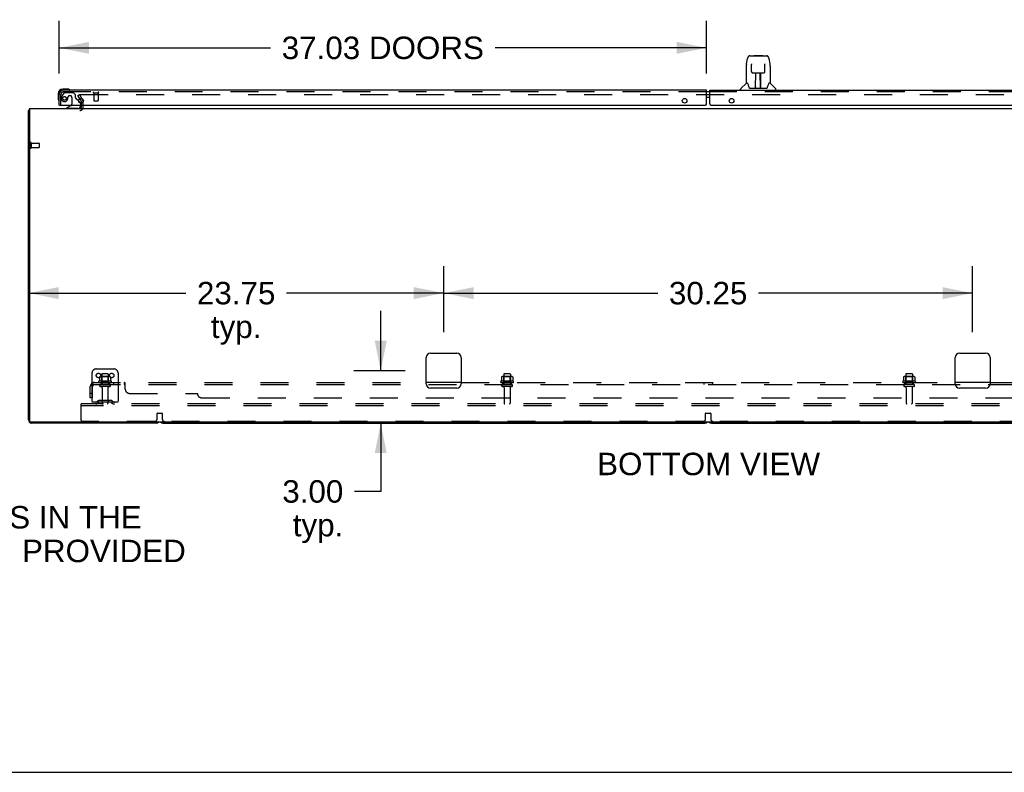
# Model space of a CAD drawing. Header units: inches. Extents: x 0 to 291, y 0 to 188.
# Tile 2 of 26: x 60 to 116, y 0 to 43. Entities that reach past the tile are written whole.
import ezdxf

# ---------------------------------------------------------------- set-up
doc = ezdxf.new("R2010")
doc.units = ezdxf.units.IN
doc.header["$LTSCALE"] = 16.01262
doc.header["$MEASUREMENT"] = 0
doc.linetypes.add('HIDDEN', pattern=[0.2, 0.1, -0.1])
doc.layers.get('0').update_dxf_attribs({"linetype": 'CONTINUOUS'})
for name, color, linetype in [('DEFAULT_2', 8, 'HIDDEN'), ('DIMENSIONS', 7, 'CONTINUOUS'), ('MASTER_DOOR_ASSEMBLY', 7, 'CONTINUOUS'), ('SLAVE_DOOR_ASSEMBLY', 7, 'CONTINUOUS'), ('SUBPANEL', 7, 'CONTINUOUS')]:
    doc.layers.add(name, color=color, linetype=linetype)
doc.styles.get("Standard").update_dxf_attribs({"font": 'arial.ttf'})
doc.dimstyles.new('DIMSTYLE_1', dxfattribs={"dimtxt": 1.284435, "dimasz": 1.71258, "dimexe": 0.09, "dimexo": 0.07, "dimgap": 0.0375, "dimtad": 0, "dimtih": 1, "dimtoh": 1, "dimzin": 4, "dimdsep": 46, "dimtxsty": 'Standard', "dimblk": '_FILLED', "dimblk1": '_FILLED', "dimblk2": '_FILLED', "dimcen": 0.09, "dimadec": 3, "dimazin": 1, "dimtfac": 1, "dimtdec": 3, "dimtofl": 0, "dimtmove": 0, "dimatfit": 3, "dimldrblk": '_FILLED', "dimfxl": 0, "dimtolj": 1, "dimtzin": 4, "dimarcsym": 0})

# ---------------------------------------------------------------- blocks, each defined once
blk = doc.blocks.new('_FILLED')
at = {"color": 0, "linetype": 'ByBlock'}
blk.add_solid([(0, 0), (-1, 0.2), (-1, -0.2)], dxfattribs=at)
blk = doc.blocks.new('*D6')
at = {"layer": 'DIMENSIONS', "color": 2, "linetype": 'Continuous'}
for p, q in [((62.113, 39.99), (62.113, 43)), ((99.144, 39.99), (99.144, 43)), ((62.113, 41.459), (74.208, 41.459)), ((99.144, 41.459), (87.048, 41.459))]:
    blk.add_line(p, q, dxfattribs=at)
at = {"layer": 'DIMENSIONS', "color": 2, "linetype": 'Continuous', "xscale": 1.7125797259, "yscale": 1.7125797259, "zscale": 1.7125797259, "rotation": 180}
blk.add_blockref('_FILLED', (62.113, 41.459), dxfattribs=at)
at = {"layer": 'DIMENSIONS', "color": 2, "linetype": 'Continuous', "xscale": 1.7125797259, "yscale": 1.7125797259, "zscale": 1.7125797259}
blk.add_blockref('_FILLED', (99.144, 41.459), dxfattribs=at)
at = {"layer": 'DIMENSIONS', "color": 2, "linetype": 'Continuous', "insert": (80.628, 42.101), "char_height": 1.28443, "width": 11.55514, "attachment_point": 2, "line_spacing_factor": 0.9}
blk.add_mtext('37.03 DOORS', dxfattribs=at)
blk = doc.blocks.new('*D23')
at = {"layer": 'DIMENSIONS', "color": 2, "linetype": 'Continuous'}
for p, q in [((80.508, 22.98), (80.508, 26.405)), ((81.914, 22.98), (78.967, 22.98)), ((68.872, 19.98), (82.049, 19.98)), ((80.508, 19.98), (80.508, 16.074)), ((80.508, 16.074), (79.009, 16.074))]:
    blk.add_line(p, q, dxfattribs=at)
at = {"layer": 'DIMENSIONS', "color": 2, "linetype": 'Continuous', "xscale": 1.7125797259, "yscale": 1.7125797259, "zscale": 1.7125797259}
for p, rotation in [((80.508, 22.98), 270), ((80.508, 19.98), 90)]:
    blk.add_blockref('_FILLED', p, dxfattribs=dict(at, rotation=rotation))
at = {"layer": 'DIMENSIONS', "color": 2, "linetype": 'Continuous', "insert": (78.367, 16.716), "char_height": 1.2844, "width": 3.49042, "attachment_point": 3, "line_spacing_factor": 0.9}
blk.add_mtext('3.00\\Ptyp.', dxfattribs=at)
blk = doc.blocks.new('*D24')
at = {"layer": 'DIMENSIONS', "color": 2, "linetype": 'Continuous'}
for p, q in [((84.113, 25.179), (84.113, 28.964)), ((114.363, 25.179), (114.363, 28.964)), ((84.113, 27.423), (96.351, 27.423)), ((114.363, 27.423), (102.124, 27.423))]:
    blk.add_line(p, q, dxfattribs=at)
at = {"layer": 'DIMENSIONS', "color": 2, "linetype": 'Continuous', "xscale": 1.7125797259, "yscale": 1.7125797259, "zscale": 1.7125797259, "rotation": 180}
blk.add_blockref('_FILLED', (84.113, 27.423), dxfattribs=at)
at = {"layer": 'DIMENSIONS', "color": 2, "linetype": 'Continuous', "xscale": 1.7125797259, "yscale": 1.7125797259, "zscale": 1.7125797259}
blk.add_blockref('_FILLED', (114.363, 27.423), dxfattribs=at)
at = {"layer": 'DIMENSIONS', "color": 2, "linetype": 'Continuous', "insert": (99.238, 28.065), "char_height": 1.2844, "width": 4.48836, "attachment_point": 2, "line_spacing_factor": 0.9}
blk.add_mtext('30.25', dxfattribs=at)
blk = doc.blocks.new('*D25')
at = {"layer": 'DIMENSIONS', "color": 2, "linetype": 'Continuous'}
for p, q in [((84.113, 25.179), (84.113, 28.964)), ((60.363, 27.423), (69.351, 27.423)), ((84.113, 27.423), (75.124, 27.423))]:
    blk.add_line(p, q, dxfattribs=at)
at = {"layer": 'DIMENSIONS', "color": 2, "linetype": 'Continuous', "xscale": 1.7125797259, "yscale": 1.7125797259, "zscale": 1.7125797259, "rotation": 180}
blk.add_blockref('_FILLED', (60.363, 27.423), dxfattribs=at)
at = {"layer": 'DIMENSIONS', "color": 2, "linetype": 'Continuous', "xscale": 1.7125797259, "yscale": 1.7125797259, "zscale": 1.7125797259}
blk.add_blockref('_FILLED', (84.113, 27.423), dxfattribs=at)
at = {"layer": 'DIMENSIONS', "color": 2, "linetype": 'Continuous', "insert": (72.238, 28.065), "char_height": 1.2844, "width": 4.48836, "attachment_point": 2, "line_spacing_factor": 0.9}
blk.add_mtext('23.75\\Ptyp.', dxfattribs=at)

msp = doc.modelspace()

# ---------------------------------------------------------------- linework, layer by layer
at = {"color": 3, "linetype": 'Continuous'}
for p, q in [((63.294, 38.548), (63.379, 38.401)), ((63.384, 38.302), (63.384, 38.384)), ((60.363, 20.169), (60.363, 37.876)), ((60.415, 37.98), (60.415, 20.092)), ((60.415, 37.98), (138.061, 37.98)), ((63.384, 38.065), (63.384, 38.184)), ((83.113, 22.23), (83.113, 23.73)), ((83.363, 23.98), (84.863, 23.98)), ((85.113, 23.73), (85.113, 22.23)), ((113.363, 22.23), (113.363, 23.73)), ((113.613, 23.98), (115.113, 23.98)), ((115.363, 23.73), (115.363, 22.23)), ((84.863, 21.98), (83.363, 21.98)), ((115.113, 21.98), (113.613, 21.98)), ((138.001, 20.032), (60.475, 20.032)), ((67.674, 19.98), (60.552, 19.98))]:
    msp.add_line(p, q, dxfattribs=at)
at = {"color": 7, "linetype": 'Continuous'}
for p, q in [((68.052, 19.98), (99.049, 19.98)), ((99.427, 19.98), (130.424, 19.98)), ((0, 0), (291.139, 0))]:
    msp.add_line(p, q, dxfattribs=at)
at = {"color": 3, "linetype": 'Continuous'}
for points in [[(60.38, 37.893), (60.377, 37.891), (60.374, 37.89), (60.372, 37.888), (60.37, 37.887), (60.368, 37.885), (60.366, 37.883), (60.365, 37.882), (60.364, 37.88), (60.363, 37.879), (60.363, 37.877), (60.363, 37.876)], [(60.403, 37.908), (60.401, 37.906), (60.399, 37.904), (60.397, 37.902), (60.394, 37.9), (60.391, 37.899), (60.389, 37.897), (60.386, 37.895), (60.38, 37.893)]]:
    msp.add_lwpolyline(points, dxfattribs=at)
for centre, radius, start, end in [((63.351, 38.384), 0.033, 0, 30), ((60.552, 37.791), 0.189, 136.4873, 141.7194), ((63.299, 38.065), 0.085, 270, 360), ((83.363, 23.73), 0.25, 90, 180), ((84.863, 23.73), 0.25, 0, 90), ((113.613, 23.73), 0.25, 90, 180), ((115.113, 23.73), 0.25, 0, 90), ((83.363, 22.23), 0.25, 180, 270), ((84.863, 22.23), 0.25, 270, 360), ((113.613, 22.23), 0.25, 180, 270), ((115.113, 22.23), 0.25, 270, 360), ((60.552, 20.169), 0.189, 180, 270), ((60.475, 20.092), 0.06, 180, 270), ((67.674, 20.169), 0.189, 270, 313.513)]:
    msp.add_arc(centre, radius, start, end, dxfattribs=at)
at = {"color": 7, "linetype": 'Continuous'}
for centre, start, end in [((68.052, 20.169), 226.5797, 270), ((99.049, 20.169), 270, 313.4203), ((99.427, 20.169), 226.5797, 270)]:
    msp.add_arc(centre, 0.189, start, end, dxfattribs=at)
at = {"layer": 'DEFAULT_2', "color": 8, "linetype": 'HIDDEN'}
for p, q in [((63.183, 38.74), (63.273, 38.792)), ((63.294, 38.548), (63.183, 38.74)), ((63.273, 38.792), (63.469, 38.453)), ((63.319, 38.792), (135.156, 38.792)), ((63.384, 38.184), (63.384, 38.302)), ((63.488, 38.065), (63.488, 38.384)), ((60.467, 36.018), (60.467, 35.734)), ((60.51, 36.018), (60.51, 35.734)), ((60.51, 36), (60.957, 36)), ((60.51, 35.752), (60.957, 35.752)), ((60.967, 35.99), (60.967, 35.762)), ((63.988, 22.834), (63.988, 21.084)), ((64.238, 23.084), (65.238, 23.084)), ((64.419, 22.623), (64.419, 22.405)), ((64.993, 22.645), (64.482, 22.645)), ((64.554, 22.625), (64.534, 22.645)), ((64.55, 22.779), (64.55, 22.184)), ((64.554, 22.329), (64.554, 22.625)), ((64.921, 22.625), (64.554, 22.625)), ((64.895, 22.809), (64.58, 22.809)), ((64.921, 22.625), (64.941, 22.645)), ((64.921, 22.329), (64.921, 22.625)), ((64.925, 22.779), (64.925, 22.184)), ((65.057, 22.623), (65.057, 22.405)), ((65.488, 22.834), (65.488, 21.084)), ((87.419, 22.623), (87.419, 22.405)), ((87.993, 22.645), (87.482, 22.645)), ((87.554, 22.625), (87.534, 22.645)), ((87.55, 22.779), (87.55, 22.184)), ((87.554, 22.329), (87.554, 22.625)), ((87.921, 22.625), (87.554, 22.625)), ((87.895, 22.809), (87.58, 22.809)), ((87.921, 22.625), (87.941, 22.645)), ((87.921, 22.329), (87.921, 22.625)), ((87.925, 22.779), (87.925, 22.184)), ((88.057, 22.623), (88.057, 22.405)), ((110.419, 22.623), (110.419, 22.405)), ((110.993, 22.645), (110.482, 22.645)), ((110.554, 22.625), (110.534, 22.645)), ((110.55, 22.779), (110.55, 22.184)), ((110.921, 22.625), (110.554, 22.625)), ((110.554, 22.329), (110.554, 22.625)), ((110.895, 22.809), (110.58, 22.809)), ((110.921, 22.625), (110.941, 22.645)), ((110.921, 22.329), (110.921, 22.625)), ((110.925, 22.779), (110.925, 22.184)), ((111.057, 22.623), (111.057, 22.405)), ((65.093, 22.379), (64.382, 22.379)), ((64.403, 22.309), (65.072, 22.309)), ((64.995, 22.184), (64.48, 22.184)), ((64.995, 22.074), (64.48, 22.074)), ((64.554, 22.329), (64.534, 22.309)), ((64.921, 22.329), (64.554, 22.329)), ((64.573, 22.011), (64.573, 21.114)), ((64.903, 22.011), (64.903, 21.114)), ((64.921, 22.329), (64.941, 22.309)), ((88.093, 22.379), (87.382, 22.379)), ((87.403, 22.309), (88.072, 22.309)), ((87.995, 22.184), (87.48, 22.184)), ((87.995, 22.074), (87.48, 22.074)), ((87.554, 22.329), (87.534, 22.309)), ((87.921, 22.329), (87.554, 22.329)), ((87.573, 22.011), (87.573, 21.114)), ((87.903, 22.011), (87.903, 21.114)), ((87.921, 22.329), (87.941, 22.309)), ((111.093, 22.379), (110.382, 22.379)), ((110.403, 22.309), (111.072, 22.309)), ((110.995, 22.184), (110.48, 22.184)), ((110.995, 22.074), (110.48, 22.074)), ((110.554, 22.329), (110.534, 22.309)), ((110.921, 22.329), (110.554, 22.329)), ((110.573, 22.011), (110.573, 21.114)), ((110.903, 22.011), (110.903, 21.114)), ((110.921, 22.329), (110.941, 22.309)), ((63.363, 20.98), (63.363, 21.084)), ((135.113, 21.084), (63.363, 21.084)), ((63.363, 20.146), (63.363, 20.98)), ((135.113, 20.98), (63.363, 20.98)), ((65.488, 21.188), (63.988, 21.188)), ((64.33, 21.256), (64.263, 21.207)), ((64.391, 21.172), (64.323, 21.123)), ((65.078, 21.278), (64.397, 21.278)), ((65.078, 21.174), (64.397, 21.174)), ((64.563, 21.278), (64.563, 21.174)), ((64.913, 21.278), (64.913, 21.174)), ((65.084, 21.172), (65.152, 21.123)), ((65.145, 21.256), (65.213, 21.207)), ((67.713, 20.209), (67.713, 20.534)), ((67.733, 20.554), (67.993, 20.554)), ((68.013, 20.534), (68.013, 20.209)), ((99.088, 20.209), (99.088, 20.534)), ((99.108, 20.554), (99.368, 20.554)), ((99.388, 20.534), (99.388, 20.209)), ((67.588, 20.084), (63.425, 20.084)), ((98.963, 20.084), (68.138, 20.084)), ((130.338, 20.084), (99.513, 20.084))]:
    msp.add_line(p, q, dxfattribs=at)
for points in [[(63.299, 38.775), (63.299, 38.777), (63.3, 38.779), (63.3, 38.781), (63.301, 38.782), (63.302, 38.784), (63.303, 38.786), (63.305, 38.787), (63.307, 38.788), (63.308, 38.79), (63.31, 38.791), (63.313, 38.791), (63.315, 38.792), (63.317, 38.792), (63.319, 38.792)], [(63.301, 38.767), (63.3, 38.769), (63.3, 38.771), (63.299, 38.773), (63.299, 38.775), (63.299, 38.775)], [(64.425, 22.633), (64.423, 22.632), (64.422, 22.631), (64.421, 22.63), (64.42, 22.628), (64.419, 22.626), (64.419, 22.625), (64.419, 22.623)], [(65.051, 22.633), (65.052, 22.632), (65.053, 22.631), (65.054, 22.63), (65.055, 22.628), (65.056, 22.626), (65.056, 22.625), (65.057, 22.623)], [(87.425, 22.633), (87.423, 22.632), (87.422, 22.631), (87.421, 22.63), (87.42, 22.628), (87.419, 22.626), (87.419, 22.625), (87.419, 22.623)], [(88.051, 22.633), (88.052, 22.632), (88.053, 22.631), (88.054, 22.63), (88.055, 22.628), (88.056, 22.626), (88.056, 22.625), (88.057, 22.623)], [(110.425, 22.633), (110.423, 22.632), (110.422, 22.631), (110.421, 22.63), (110.42, 22.628), (110.419, 22.626), (110.419, 22.625), (110.419, 22.623)], [(111.051, 22.633), (111.052, 22.632), (111.053, 22.631), (111.054, 22.63), (111.055, 22.628), (111.056, 22.626), (111.056, 22.625), (111.057, 22.623)], [(64.419, 22.405), (64.419, 22.404), (64.418, 22.403), (64.418, 22.402), (64.418, 22.401), (64.417, 22.4), (64.417, 22.4), (64.417, 22.399), (64.416, 22.399), (64.416, 22.398), (64.416, 22.398), (64.415, 22.398), (64.415, 22.398), (64.415, 22.397), (64.415, 22.397), (64.414, 22.397), (64.414, 22.397), (64.414, 22.397), (64.413, 22.396)], [(65.062, 22.396), (65.062, 22.397), (65.061, 22.397), (65.061, 22.397), (65.061, 22.397), (65.06, 22.397), (65.06, 22.398), (65.06, 22.398), (65.06, 22.398), (65.059, 22.398), (65.059, 22.399), (65.059, 22.399), (65.058, 22.4), (65.058, 22.4), (65.057, 22.401), (65.057, 22.402), (65.057, 22.403), (65.057, 22.404), (65.057, 22.405)], [(87.419, 22.405), (87.419, 22.404), (87.418, 22.403), (87.418, 22.402), (87.418, 22.401), (87.417, 22.4), (87.417, 22.4), (87.417, 22.399), (87.416, 22.399), (87.416, 22.398), (87.416, 22.398), (87.415, 22.398), (87.415, 22.398), (87.415, 22.397), (87.415, 22.397), (87.414, 22.397), (87.414, 22.397), (87.414, 22.397), (87.413, 22.396)], [(88.062, 22.396), (88.062, 22.397), (88.061, 22.397), (88.061, 22.397), (88.061, 22.397), (88.06, 22.397), (88.06, 22.398), (88.06, 22.398), (88.06, 22.398), (88.059, 22.398), (88.059, 22.399), (88.059, 22.399), (88.058, 22.4), (88.058, 22.4), (88.057, 22.401), (88.057, 22.402), (88.057, 22.403), (88.057, 22.404), (88.057, 22.405)], [(110.419, 22.405), (110.419, 22.404), (110.418, 22.403), (110.418, 22.402), (110.418, 22.401), (110.417, 22.4), (110.417, 22.4), (110.417, 22.399), (110.416, 22.399), (110.416, 22.398), (110.416, 22.398), (110.415, 22.398), (110.415, 22.398), (110.415, 22.397), (110.415, 22.397), (110.414, 22.397), (110.414, 22.397), (110.414, 22.397), (110.413, 22.396)], [(111.062, 22.396), (111.062, 22.397), (111.061, 22.397), (111.061, 22.397), (111.061, 22.397), (111.06, 22.397), (111.06, 22.398), (111.06, 22.398), (111.06, 22.398), (111.059, 22.398), (111.059, 22.399), (111.059, 22.399), (111.058, 22.4), (111.058, 22.4), (111.057, 22.401), (111.057, 22.402), (111.057, 22.403), (111.057, 22.404), (111.057, 22.405)]]:
    msp.add_lwpolyline(points, dxfattribs=at)
for centre in [(64.363, 22.709), (65.113, 22.709)]:
    msp.add_circle(centre, 0.128, dxfattribs=at)
for centre, radius, start, end in [((63.351, 38.384), 0.137, 0, 30), ((63.299, 38.065), 0.189, 270, 360), ((60.488, 36.018), 0.0215, 0, 180), ((60.488, 35.734), 0.0215, 180, 360), ((60.957, 35.99), 0.01, 0, 90), ((60.957, 35.762), 0.01, 270, 360), ((64.238, 22.834), 0.25, 90, 180), ((64.482, 22.504), 0.141, 90, 113.95), ((64.58, 22.779), 0.03, 90, 180), ((64.895, 22.779), 0.03, 0, 90), ((64.993, 22.504), 0.141, 66.05, 90), ((65.238, 22.834), 0.25, 0, 90), ((87.482, 22.504), 0.141, 90, 113.95), ((87.58, 22.779), 0.03, 90, 180), ((87.895, 22.779), 0.03, 0, 90), ((87.993, 22.504), 0.141, 66.05, 90), ((110.482, 22.504), 0.141, 90, 113.95), ((110.58, 22.779), 0.03, 90, 180), ((110.895, 22.779), 0.03, 0, 90), ((110.993, 22.504), 0.141, 66.05, 90), ((64.403, 22.347), 0.0384, 124.4497, 270), ((64.738, 21.779), 0.698, 117.6814, 120.6631), ((64.48, 22.129), 0.055, 90, 270), ((64.51, 22.011), 0.0625, 0, 90), ((64.965, 22.011), 0.0625, 90, 180), ((64.995, 22.129), 0.055, 270, 90), ((64.738, 21.779), 0.698, 59.3369, 62.3186), ((65.072, 22.347), 0.0384, 270, 55.5503), ((87.403, 22.347), 0.0384, 124.4497, 270), ((87.738, 21.779), 0.698, 117.6814, 120.6631), ((87.48, 22.129), 0.055, 90, 270), ((87.51, 22.011), 0.0625, 0, 90), ((87.965, 22.011), 0.0625, 90, 180), ((87.995, 22.129), 0.055, 270, 90), ((87.738, 21.779), 0.698, 59.3369, 62.3186), ((88.072, 22.347), 0.0384, 270, 55.5503), ((110.403, 22.347), 0.0384, 124.4497, 270), ((110.738, 21.779), 0.698, 117.6814, 120.6631), ((110.48, 22.129), 0.055, 90, 270), ((110.51, 22.011), 0.0625, 0, 90), ((110.965, 22.011), 0.0625, 90, 180), ((110.995, 22.129), 0.055, 270, 90), ((110.738, 21.779), 0.698, 59.3369, 62.3186), ((111.072, 22.347), 0.0384, 270, 55.5503), ((64.202, 21.292), 0.104, 270, 305.7539), ((64.202, 21.292), 0.208, 270, 305.7539), ((64.397, 21.164), 0.114, 90, 125.7539), ((64.397, 21.164), 0.01, 90, 125.7539), ((64.603, 21.114), 0.03, 180, 270), ((64.873, 21.114), 0.03, 270, 360), ((65.078, 21.164), 0.114, 54.2461, 90), ((65.078, 21.164), 0.01, 54.2461, 90), ((65.273, 21.292), 0.208, 234.2461, 270), ((65.273, 21.292), 0.104, 234.2461, 270), ((87.603, 21.114), 0.03, 180, 270), ((87.873, 21.114), 0.03, 270, 360), ((110.603, 21.114), 0.03, 180, 270), ((110.873, 21.114), 0.03, 270, 360), ((67.733, 20.534), 0.02, 90, 180), ((67.993, 20.534), 0.02, 0, 90), ((99.108, 20.534), 0.02, 90, 180), ((99.368, 20.534), 0.02, 0, 90), ((63.425, 20.146), 0.0625, 180, 270), ((67.588, 20.209), 0.125, 270, 360), ((68.138, 20.209), 0.125, 180, 270), ((98.963, 20.209), 0.125, 270, 360), ((99.513, 20.209), 0.125, 180, 270)]:
    msp.add_arc(centre, radius, start, end, dxfattribs=at)
at = {"layer": 'MASTER_DOOR_ASSEMBLY', "color": 7, "linetype": 'Continuous'}
for p, q in [((101.429, 40.546), (101.494, 40.852)), ((101.618, 41.006), (102.502, 41.006)), ((101.704, 41.006), (101.703, 41.006)), ((101.864, 41.026), (101.844, 41.006)), ((101.864, 41.026), (102.341, 41.026)), ((102.341, 41.026), (102.36, 41.006)), ((102.502, 41.006), (102.587, 41.006)), ((102.711, 40.852), (102.776, 40.546)), ((101.413, 40.403), (101.413, 39.431)), ((101.714, 40.532), (101.714, 40.529)), ((101.714, 40.529), (101.715, 40.526)), ((101.715, 40.526), (101.715, 40.521)), ((101.715, 40.521), (101.715, 40.514)), ((101.717, 40.383), (101.715, 40.514)), ((101.722, 40.1), (101.717, 40.383)), ((101.722, 40.1), (101.724, 40.087)), ((101.803, 40.022), (101.923, 40.022)), ((101.953, 39.176), (101.968, 40.023)), ((101.959, 40.023), (102.247, 40.023)), ((101.961, 39.607), (101.961, 40.023)), ((102.228, 39.156), (102.213, 40.023)), ((102.244, 39.156), (102.244, 40.023)), ((102.282, 40.022), (102.402, 40.022)), ((102.483, 40.1), (102.49, 40.51)), ((102.49, 40.523), (102.49, 40.528)), ((102.49, 40.519), (102.49, 40.523)), ((102.49, 40.51), (102.49, 40.519)), ((102.782, 40.516), (102.776, 40.546)), ((102.791, 40.403), (102.791, 39.431)), ((101.486, 39.431), (101.413, 39.431)), ((101.483, 39.431), (101.489, 39.421)), ((101.964, 39.798), (101.961, 39.798)), ((101.964, 39.786), (101.961, 39.786)), ((102.244, 39.798), (102.217, 39.798)), ((102.244, 39.786), (102.217, 39.786)), ((102.221, 39.557), (102.244, 39.557)), ((102.244, 39.554), (102.221, 39.554)), ((102.716, 39.421), (102.721, 39.43)), ((102.791, 39.431), (102.718, 39.431)), ((99.331, 38.934), (99.241, 38.934)), ((101.098, 39.038), (101.098, 39.1)), ((101.408, 39.426), (101.11, 39.128)), ((101.549, 39.267), (101.564, 39.219)), ((101.564, 39.219), (101.567, 39.211)), ((101.617, 39.156), (102.588, 39.156)), ((101.954, 39.228), (101.954, 39.202)), ((101.961, 39.156), (101.961, 39.16)), ((102.228, 39.202), (102.227, 39.228)), ((102.638, 39.21), (102.641, 39.219)), ((102.797, 39.426), (103.095, 39.128)), ((103.106, 39.038), (103.106, 39.1)), ((99.331, 38.614), (99.241, 38.614))]:
    msp.add_line(p, q, dxfattribs=at)
at = {"layer": 'MASTER_DOOR_ASSEMBLY', "color": 3, "linetype": 'Continuous'}
for p, q in [((99.331, 38.246), (99.331, 39.038)), ((99.331, 39.038), (136.116, 39.038)), ((99.394, 38.184), (136.343, 38.184))]:
    msp.add_line(p, q, dxfattribs=at)
at = {"layer": 'MASTER_DOOR_ASSEMBLY', "color": 8, "linetype": 'HIDDEN'}
msp.add_line((136.116, 38.934), (99.331, 38.934), dxfattribs=at)
at = {"layer": 'MASTER_DOOR_ASSEMBLY', "color": 7, "linetype": 'Continuous'}
for points in [[(101.618, 41.006), (101.614, 41.006), (101.601, 41.005), (101.588, 41.001), (101.576, 40.996), (101.564, 40.989), (101.554, 40.982), (101.545, 40.973), (101.537, 40.963), (101.53, 40.952), (101.523, 40.941), (101.517, 40.929), (101.512, 40.915), (101.506, 40.9), (101.501, 40.883), (101.497, 40.865), (101.494, 40.852)], [(102.711, 40.852), (102.708, 40.865), (102.703, 40.883), (102.698, 40.9), (102.693, 40.915), (102.687, 40.929), (102.681, 40.941), (102.675, 40.953), (102.668, 40.963), (102.659, 40.973), (102.65, 40.982), (102.64, 40.99), (102.628, 40.996), (102.616, 41.002), (102.603, 41.005), (102.59, 41.006), (102.587, 41.006)], [(101.429, 40.546), (101.423, 40.516), (101.417, 40.476), (101.414, 40.436), (101.413, 40.403)], [(101.714, 40.535), (101.714, 40.535), (101.714, 40.535), (101.714, 40.535), (101.714, 40.534), (101.714, 40.534), (101.714, 40.533), (101.714, 40.532)], [(101.724, 40.087), (101.727, 40.074), (101.732, 40.063), (101.739, 40.052), (101.748, 40.043), (101.758, 40.035), (101.769, 40.029), (101.781, 40.025), (101.793, 40.023), (101.801, 40.022)], [(101.923, 40.022), (101.926, 40.022), (101.935, 40.022), (101.943, 40.023)], [(101.943, 40.023), (101.951, 40.023), (101.959, 40.023)], [(102.247, 40.023), (102.255, 40.023), (102.263, 40.023)], [(102.263, 40.023), (102.271, 40.022), (102.279, 40.022), (102.282, 40.022)], [(102.403, 40.022), (102.413, 40.023), (102.425, 40.025), (102.437, 40.029), (102.448, 40.036), (102.458, 40.044), (102.466, 40.053), (102.473, 40.064), (102.478, 40.075), (102.481, 40.088), (102.483, 40.1)], [(102.49, 40.528), (102.49, 40.531), (102.49, 40.532), (102.49, 40.533), (102.491, 40.534), (102.491, 40.535), (102.491, 40.535)], [(102.791, 40.403), (102.791, 40.436), (102.787, 40.476), (102.782, 40.516)], [(101.489, 39.421), (101.503, 39.393), (101.518, 39.357), (101.533, 39.315), (101.549, 39.267)], [(101.567, 39.211), (101.571, 39.198), (101.576, 39.188), (101.581, 39.179)], [(101.581, 39.179), (101.587, 39.172), (101.592, 39.166), (101.599, 39.161), (101.606, 39.158), (101.614, 39.156), (101.616, 39.156)], [(102.588, 39.156), (102.59, 39.156), (102.598, 39.157), (102.605, 39.161), (102.612, 39.165), (102.618, 39.171), (102.623, 39.179)], [(102.623, 39.179), (102.628, 39.187), (102.633, 39.198), (102.638, 39.21)], [(102.641, 39.219), (102.655, 39.265), (102.671, 39.313), (102.687, 39.356), (102.702, 39.392), (102.716, 39.421)]]:
    msp.add_lwpolyline(points, dxfattribs=at)
at = {"layer": 'MASTER_DOOR_ASSEMBLY', "color": 3, "linetype": 'Continuous'}
msp.add_circle((100.581, 38.434), 0.133, dxfattribs=at)
at = {"layer": 'MASTER_DOOR_ASSEMBLY', "color": 7, "linetype": 'Continuous'}
for centre, radius, start, end in [((101.422, 39.412), 0.0197, 97.5, 135), ((102.783, 39.412), 0.0197, 45, 82.5), ((101.138, 39.1), 0.0394, 135, 180), ((101.973, 39.176), 0.0197, 179, 269.9232), ((102.208, 39.176), 0.0197, 270.0771, 1), ((103.067, 39.1), 0.0394, 0, 45)]:
    msp.add_arc(centre, radius, start, end, dxfattribs=at)
at = {"layer": 'MASTER_DOOR_ASSEMBLY', "color": 3, "linetype": 'Continuous'}
msp.add_arc((99.394, 38.246), 0.0625, 180, 270, dxfattribs=at)
at = {"layer": 'MASTER_DOOR_ASSEMBLY', "color": 7, "linetype": 'Continuous'}
for centre, start_param, end_param in [((101.953, 39.195), -2.940151, -2.835574), ((102.228, 39.195), -3.447611, -3.141593)]:
    msp.add_ellipse(centre, major_axis=(0, 0.0394), ratio=1, start_param=start_param, end_param=end_param, dxfattribs=at)
at = {"layer": 'SLAVE_DOOR_ASSEMBLY', "color": 8, "linetype": 'HIDDEN'}
for p, q in [((62.393, 38.879), (62.291, 38.735)), ((99.144, 38.934), (62.359, 38.934)), ((62.457, 38.913), (62.909, 38.913)), ((63.035, 38.787), (62.909, 38.913)), ((64.075, 38.891), (64.359, 38.891)), ((64.093, 38.891), (64.093, 38.444)), ((64.341, 38.891), (64.341, 38.444)), ((62.217, 38.184), (62.217, 38.791)), ((62.614, 38.623), (62.614, 38.634)), ((62.745, 38.721), (62.712, 38.721)), ((62.843, 38.623), (62.843, 38.243)), ((63.035, 38.787), (63.035, 38.608)), ((63.232, 38.411), (63.093, 38.549)), ((64.103, 38.434), (64.331, 38.434)), ((63.185, 37.98), (62.555, 37.98)), ((63.342, 38.259), (63.342, 38.184))]:
    msp.add_line(p, q, dxfattribs=at)
at = {"layer": 'SLAVE_DOOR_ASSEMBLY', "color": 7, "linetype": 'Continuous'}
for p, q in [((62.572, 39.098), (62.316, 39.098)), ((62.359, 39.038), (62.316, 39.038)), ((62.61, 39.095), (62.572, 39.098)), ((99.331, 38.934), (99.144, 38.934)), ((62.053, 38.835), (62.053, 38.578)), ((62.053, 38.578), (62.056, 38.54)), ((63.232, 38.411), (63.312, 38.33)), ((99.331, 38.614), (99.144, 38.614)), ((62.133, 38.184), (62.113, 38.184)), ((62.793, 38.157), (62.555, 38.019)), ((62.555, 37.98), (62.555, 38.019)), ((63.342, 38.184), (63.342, 38.137))]:
    msp.add_line(p, q, dxfattribs=at)
at = {"layer": 'SLAVE_DOOR_ASSEMBLY', "color": 3, "linetype": 'Continuous'}
for p, q in [((99.144, 39.038), (62.359, 39.038)), ((99.144, 38.246), (99.144, 39.038)), ((62.113, 38.184), (62.113, 38.791)), ((62.133, 38.184), (99.081, 38.184))]:
    msp.add_line(p, q, dxfattribs=at)
at = {"layer": 'SLAVE_DOOR_ASSEMBLY', "color": 8, "linetype": 'HIDDEN'}
msp.add_circle((62.417, 38.571), 0.101, dxfattribs=at)
at = {"layer": 'SLAVE_DOOR_ASSEMBLY', "color": 3, "linetype": 'Continuous'}
for centre in [(63.363, 38.434), (97.894, 38.434)]:
    msp.add_circle(centre, 0.133, dxfattribs=at)
at = {"layer": 'SLAVE_DOOR_ASSEMBLY', "color": 7, "linetype": 'Continuous'}
for centre, radius, start, end in [((62.316, 38.835), 0.263, 90, 180), ((62.316, 38.835), 0.203, 90, 180), ((62.572, 38.848), 0.25, 59.1101, 90), ((62.693, 39.053), 0.015, 270, 353.6204), ((62.693, 39.049), 0.015, 6.3796, 59.1101), ((62.303, 38.578), 0.25, 180, 210.8899), ((62.101, 38.458), 0.015, 210.8899, 263.6204), ((62.098, 38.458), 0.015, 276.3796, 360), ((63.242, 38.259), 0.1, 27.0175, 45), ((62.743, 38.243), 0.1, 300.092, 323.4532), ((63.185, 38.137), 0.157, 270, 360)]:
    msp.add_arc(centre, radius, start, end, dxfattribs=at)
at = {"layer": 'SLAVE_DOOR_ASSEMBLY', "color": 3, "linetype": 'Continuous'}
for centre, radius, start, end in [((62.359, 38.791), 0.246, 90, 180), ((99.081, 38.246), 0.0625, 270, 360)]:
    msp.add_arc(centre, radius, start, end, dxfattribs=at)
at = {"layer": 'SLAVE_DOOR_ASSEMBLY', "color": 8, "linetype": 'HIDDEN'}
for centre, radius, start, end in [((62.359, 38.791), 0.142, 90, 180), ((62.457, 38.834), 0.079, 90, 144.9), ((64.075, 38.912), 0.0215, 90, 270), ((64.359, 38.912), 0.0215, 270, 90), ((62.417, 38.571), 0.187, 163.1561, 342.1518), ((62.607, 38.513), 0.386, 144.9, 163.1561), ((62.221, 38.634), 0.393, 342.0702, 358.3401), ((62.712, 38.623), 0.098, 90, 180), ((62.745, 38.623), 0.098, 0, 90), ((63.074, 38.608), 0.039, 180, 248.3904), ((63.022, 38.479), 0.1, 45, 68.3904), ((63.242, 38.259), 0.1, 0, 27.0175), ((64.103, 38.444), 0.01, 180, 270), ((64.331, 38.444), 0.01, 270, 360), ((62.743, 38.243), 0.1, 323.4532, 360)]:
    msp.add_arc(centre, radius, start, end, dxfattribs=at)
at = {"layer": 'SUBPANEL', "color": 8, "linetype": 'HIDDEN'}
for p, q in [((63.894, 21.434), (63.894, 22.072)), ((63.98, 22.255), (64.06, 22.158)), ((64.019, 22.184), (64.019, 22.309)), ((64.019, 22.309), (83.113, 22.309)), ((64.019, 22.244), (64.019, 22.24)), ((64.019, 22.184), (134.456, 22.184)), ((64.019, 21.434), (64.019, 22.072)), ((64.488, 22.309), (64.488, 22.184)), ((64.988, 22.309), (64.988, 22.184)), ((65.216, 22.309), (65.216, 22.184)), ((65.497, 22.309), (65.497, 22.184)), ((65.859, 22.184), (65.859, 22.309)), ((65.874, 22.169), (65.871, 22.174)), ((65.875, 22.167), (65.874, 22.169)), ((65.894, 21.934), (65.894, 22.255)), ((85.113, 22.309), (113.363, 22.309)), ((87.488, 22.184), (87.488, 22.309)), ((87.988, 22.184), (87.988, 22.309)), ((98.988, 22.309), (98.988, 22.184)), ((99.488, 22.309), (99.488, 22.184)), ((110.488, 22.184), (110.488, 22.309)), ((110.988, 22.184), (110.988, 22.309)), ((115.363, 22.309), (134.456, 22.309)), ((64.019, 21.684), (63.894, 21.684)), ((64.019, 21.434), (63.894, 21.434)), ((66.144, 21.684), (70.019, 21.684)), ((70.269, 21.434), (128.206, 21.434))]:
    msp.add_line(p, q, dxfattribs=at)
at = {"layer": 'SUBPANEL', "color": 3, "linetype": 'Continuous'}
for p, q in [((85.113, 22.309), (83.113, 22.309)), ((115.363, 22.309), (113.363, 22.309))]:
    msp.add_line(p, q, dxfattribs=at)
at = {"layer": 'SUBPANEL', "color": 8, "linetype": 'HIDDEN'}
for points in [[(63.98, 22.255), (63.983, 22.257), (63.985, 22.26), (63.987, 22.263), (63.989, 22.266), (63.991, 22.27), (63.993, 22.274), (63.995, 22.278), (63.999, 22.286)], [(63.999, 22.286), (64, 22.29), (64.002, 22.293), (64.003, 22.296), (64.005, 22.299), (64.007, 22.302), (64.009, 22.304), (64.011, 22.306), (64.013, 22.307), (64.015, 22.308), (64.017, 22.309), (64.019, 22.309)], [(64.042, 22.18), (64.042, 22.18), (64.042, 22.18), (64.042, 22.18), (64.042, 22.18), (64.041, 22.18), (64.041, 22.181), (64.041, 22.181), (64.041, 22.182), (64.04, 22.182), (64.04, 22.183), (64.04, 22.184), (64.039, 22.184), (64.039, 22.185), (64.038, 22.185), (64.038, 22.186), (64.038, 22.187), (64.037, 22.188), (64.037, 22.188), (64.037, 22.189), (64.036, 22.19), (64.036, 22.19), (64.036, 22.191), (64.035, 22.192), (64.035, 22.193), (64.034, 22.194), (64.034, 22.194), (64.034, 22.195), (64.033, 22.196), (64.033, 22.197), (64.032, 22.198), (64.032, 22.199), (64.032, 22.2), (64.031, 22.201), (64.031, 22.202), (64.03, 22.202), (64.03, 22.203), (64.03, 22.204), (64.029, 22.205), (64.029, 22.206), (64.028, 22.207), (64.028, 22.208), (64.028, 22.21), (64.027, 22.211), (64.027, 22.212), (64.027, 22.213), (64.026, 22.214), (64.026, 22.215), (64.026, 22.216), (64.025, 22.217), (64.025, 22.218), (64.024, 22.219), (64.024, 22.22), (64.024, 22.221), (64.024, 22.222), (64.023, 22.223), (64.023, 22.224), (64.023, 22.225), (64.022, 22.226), (64.022, 22.227), (64.022, 22.228), (64.022, 22.229), (64.021, 22.23), (64.021, 22.231), (64.021, 22.232), (64.021, 22.232), (64.021, 22.233), (64.02, 22.234), (64.02, 22.235), (64.02, 22.236), (64.02, 22.237), (64.02, 22.238), (64.02, 22.239), (64.019, 22.239), (64.019, 22.24), (64.019, 22.241), (64.019, 22.242), (64.019, 22.242), (64.019, 22.243), (64.019, 22.243), (64.019, 22.243)], [(64.046, 22.166), (64.042, 22.169), (64.04, 22.172), (64.038, 22.174), (64.035, 22.176), (64.033, 22.178), (64.03, 22.18), (64.027, 22.181), (64.025, 22.182), (64.023, 22.183), (64.021, 22.184), (64.019, 22.184)], [(64.039, 22.184), (64.039, 22.183), (64.04, 22.182), (64.04, 22.182), (64.041, 22.182), (64.041, 22.181), (64.041, 22.181), (64.041, 22.18), (64.042, 22.18), (64.042, 22.18), (64.042, 22.18)], [(64.06, 22.158), (64.059, 22.158), (64.058, 22.158), (64.057, 22.158), (64.056, 22.158), (64.055, 22.159), (64.053, 22.16), (64.052, 22.161), (64.05, 22.162), (64.048, 22.164), (64.046, 22.166)], [(65.872, 22.299), (65.87, 22.302), (65.868, 22.304), (65.866, 22.306), (65.864, 22.307), (65.862, 22.308), (65.86, 22.309), (65.859, 22.309)], [(65.87, 22.302), (65.868, 22.304), (65.866, 22.306), (65.864, 22.307), (65.862, 22.308), (65.86, 22.309), (65.859, 22.309)], [(65.871, 22.174), (65.87, 22.176), (65.868, 22.178), (65.867, 22.18), (65.865, 22.181), (65.863, 22.182), (65.862, 22.183), (65.86, 22.184), (65.859, 22.184)], [(65.868, 22.178), (65.867, 22.18), (65.865, 22.181), (65.863, 22.182), (65.862, 22.183), (65.86, 22.184), (65.859, 22.184)], [(65.877, 22.29), (65.875, 22.293), (65.873, 22.296), (65.872, 22.299)], [(65.894, 22.158), (65.892, 22.158), (65.89, 22.158), (65.888, 22.158), (65.887, 22.158), (65.885, 22.159), (65.883, 22.16), (65.881, 22.161), (65.88, 22.162), (65.878, 22.164), (65.877, 22.166), (65.875, 22.167)], [(65.883, 22.274), (65.88, 22.282), (65.879, 22.286), (65.877, 22.29)], [(65.887, 22.158), (65.885, 22.159), (65.883, 22.16), (65.881, 22.161), (65.88, 22.162), (65.878, 22.164), (65.877, 22.166)], [(65.894, 22.255), (65.892, 22.257), (65.89, 22.26), (65.889, 22.263), (65.887, 22.266), (65.885, 22.27), (65.883, 22.274)], [(65.894, 22.158), (65.892, 22.158), (65.89, 22.158), (65.888, 22.158)], [(65.892, 22.257), (65.89, 22.26), (65.889, 22.263)]]:
    msp.add_lwpolyline(points, dxfattribs=at)
for centre, radius, start, end in [((64.131, 22.072), 0.237, 90, 180), ((64.131, 22.072), 0.112, 90, 180), ((66.144, 21.934), 0.25, 180, 270), ((70.269, 21.684), 0.25, 180, 270)]:
    msp.add_arc(centre, radius, start, end, dxfattribs=at)

# ---------------------------------------------------------------- texts
at = {"layer": 'DIMENSIONS', "color": 2, "linetype": 'Continuous', "char_height": 1.28443, "attachment_point": 2, "line_spacing_factor": 0.9}
for s, insert, width in [('BOTTOM VIEW', (99.264, 18.289), 12.72975), ('WASH SYSTEM 2" SQUARE DRAIN HOLES IN THE\\PBOTTOM WITH UL APPROVED HOLE SEALS PROVIDED', (45.581, 15.238), 47.46201)]:
    msp.add_mtext(s, dxfattribs=dict(at, insert=insert, width=width))

# ---------------------------------------------------------------- dimensions: what is measured, and where the dimension line sits
at = {"layer": 'DIMENSIONS', "color": 2, "linetype": 'Continuous'}
for base, p1, p2, text, picture, middle in [((99.144, 41.459), (62.113, 43.07), (99.144, 43.07), '<> DOORS', '*D6', (80.628, 41.459)), ((84.113, 27.423), (60.363, 37.786), (84.113, 25.109), '<>\\Ptyp.', '*D25', (72.238, 26.459))]:
    dim = msp.add_linear_dim(base=base, p1=p1, p2=p2, text=text, dimstyle='DIMSTYLE_1', dxfattribs=at)
    dim.commit()
    dim.dimension.update_dxf_attribs({"geometry": picture, "text_midpoint": middle, "dimtype": 160})
dim = msp.add_linear_dim(base=(114.363, 27.423), p1=(84.113, 25.109), p2=(114.363, 25.109), dimstyle='DIMSTYLE_1', dxfattribs=at)
dim.commit()
dim.dimension.update_dxf_attribs({"geometry": '*D24', "text_midpoint": (99.24, 27.416), "dimtype": 160})
dim = msp.add_linear_dim(base=(80.508, 22.98), p1=(68.802, 19.98), p2=(78.897, 22.98), angle=90, text='<>\\Ptyp.', dimstyle='DIMSTYLE_1', dxfattribs=at)
dim.commit()
dim.dimension.update_dxf_attribs({"geometry": '*D23', "text_midpoint": (76.622, 15.11), "dimtype": 160})

doc.saveas('drawing.dxf')
